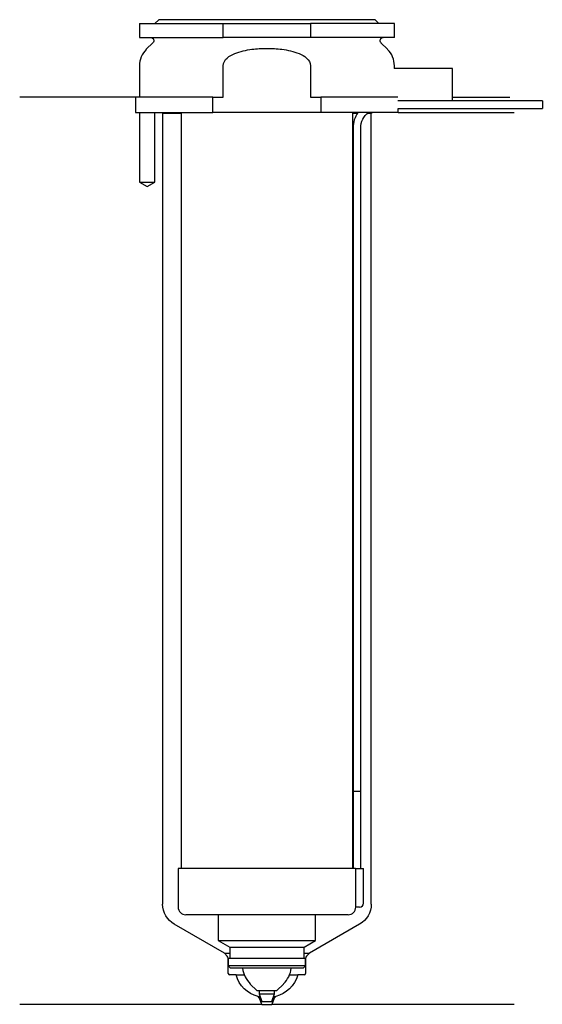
# Model space of a CAD drawing. Header units: inches. Extents: x 26 to 93, y 157 to 284.
import ezdxf

# ---------------------------------------------------------------- set-up
doc = ezdxf.new("R2010")
doc.units = ezdxf.units.IN
for name, color, linetype in [('201', 7, 'Continuous'), ('30', 7, 'Continuous'), ('32', 7, 'Continuous')]:
    doc.layers.add(name, color=color, linetype=linetype)

msp = doc.modelspace()

# ---------------------------------------------------------------- linework, layer by layer
at = {"layer": '201', "color": 113}
for p, q in [((40.53, 274.31), (25.53, 274.31)), ((40.53, 274.31), (40.53, 272.31)), ((81.53, 274.31), (88.96, 274.31)), ((41.03, 272.31), (41.03, 263.31)), ((43.03, 263.31), (43.03, 272.31)), ((43.93, 272.31), (44.03, 272.21)), ((44.03, 272.21), (46.43, 272.21)), ((44.03, 272.21), (44.03, 169.88)), ((68.63, 272.21), (69.24, 272.21)), ((70.55, 272.21), (71.03, 272.21)), ((71.03, 272.21), (71.13, 272.31)), ((71.03, 169.88), (71.03, 272.21)), ((74.53, 272.31), (89.53, 272.31)), ((41.03, 263.31), (42.03, 262.74)), ((42.03, 262.74), (43.03, 263.31)), ((52.02, 163.53), (45.53, 167.28)), ((69.53, 167.28), (63.03, 163.53)), ((52.4, 163.15), (52.02, 163.53)), ((52.02, 163.53), (52.72, 163.53)), ((62.33, 163.53), (63.03, 163.53)), ((63.03, 163.53), (62.65, 163.15)), ((52.52, 160.93), (52.52, 162.87)), ((62.53, 162.87), (62.53, 160.93)), ((53.53, 160.73), (52.72, 160.73)), ((53.53, 160.73), (54.6, 160.73)), ((60.46, 160.73), (61.53, 160.73)), ((62.33, 160.73), (61.53, 160.73)), ((56.88, 156.93), (25.53, 156.93)), ((56.38, 157.93), (56.65, 157.93)), ((56.58, 157.73), (56.38, 157.93)), ((56.88, 156.93), (56.58, 157.73)), ((56.58, 157.73), (56.72, 157.73)), ((56.88, 156.93), (58.18, 156.93)), ((58.47, 157.73), (58.18, 156.93)), ((89.53, 156.93), (58.18, 156.93)), ((58.33, 157.73), (58.47, 157.73)), ((58.4, 157.93), (58.67, 157.93)), ((58.67, 157.93), (58.47, 157.73))]:
    msp.add_line(p, q, dxfattribs=at)
at = {"layer": '201', "color": 113, "extrusion": (0, 0, -1)}
for centre, radius, start, end in [((-47.03, 169.88), 3, -60, 0), ((-68.03, 169.88), 3, 180, 240), ((-57.38, 161.81), 4, 284.3911, 344.4177), ((-57.67, 161.81), 4, 195.5823, 255.6089)]:
    msp.add_arc(centre, radius, start, end, dxfattribs=at)
at = {"layer": '201', "color": 113}
for centre, radius, start, end in [((52.12, 162.87), 0.4, 0, 45), ((62.93, 162.87), 0.4, 135, 180), ((52.72, 160.93), 0.2, 180, 270), ((62.33, 160.93), 0.2, -90, 0)]:
    msp.add_arc(centre, radius, start, end, dxfattribs=at)
at = {"layer": '30', "color": 113}
for p, q in [((43.53, 284.31), (43.03, 283.81)), ((71.53, 284.31), (43.53, 284.31)), ((72.03, 283.81), (71.53, 284.31)), ((41.03, 283.81), (41.03, 282.01)), ((41.03, 283.81), (51.87, 283.81)), ((51.87, 282.01), (51.87, 283.81)), ((51.87, 283.81), (63.18, 283.81)), ((74.03, 283.81), (63.18, 283.81)), ((63.18, 283.81), (63.18, 282.01)), ((74.03, 282.01), (74.03, 283.81)), ((41.03, 282.01), (51.87, 282.01)), ((63.18, 282.01), (51.87, 282.01)), ((74.03, 282.01), (63.18, 282.01)), ((42.76, 281.33), (41.9, 280.48)), ((73.15, 280.48), (72.29, 281.33)), ((41.03, 278.35), (41.03, 274.31)), ((51.87, 274.31), (51.87, 278.35)), ((63.18, 278.35), (63.18, 274.31)), ((74.03, 278.01), (74.03, 278.35)), ((41.03, 275.31), (41.03, 274.31)), ((40.53, 274.31), (40.53, 272.31)), ((50.54, 274.31), (40.53, 274.31)), ((50.54, 272.31), (50.54, 274.31)), ((50.54, 274.31), (51.87, 274.31)), ((63.18, 274.31), (64.51, 274.31)), ((74.48, 274.31), (64.51, 274.31)), ((64.51, 274.31), (64.51, 272.31)), ((74.53, 272.31), (74.53, 272.81)), ((74.53, 272.81), (93.18, 272.81)), ((93.18, 273.81), (81.53, 273.81)), ((93.18, 273.81), (93.18, 272.81)), ((40.53, 272.31), (50.54, 272.31)), ((41.03, 272.31), (41.03, 263.31)), ((43.03, 263.31), (43.03, 272.31)), ((46.43, 272.31), (46.43, 174.51)), ((64.51, 272.31), (50.54, 272.31)), ((74.53, 272.31), (64.51, 272.31)), ((68.63, 174.51), (68.63, 272.31)), ((68.68, 270.31), (68.68, 184.51)), ((69.68, 184.51), (69.68, 270.31)), ((41.03, 263.31), (43.03, 263.31)), ((68.68, 184.51), (69.68, 184.51)), ((68.68, 184.51), (68.68, 174.51)), ((68.68, 184.51), (69.68, 184.51)), ((69.68, 174.51), (69.68, 184.51)), ((69, 174.51), (46.03, 174.51)), ((46.03, 174.51), (46.03, 169.51)), ((69, 174.51), (69, 170.01)), ((69, 174.51), (70.03, 174.51)), ((70.03, 170.01), (70.03, 174.51)), ((69.53, 169.51), (69.02, 169.51)), ((68.03, 168.51), (47.03, 168.51)), ((51.23, 168.51), (51.23, 165.18)), ((63.83, 165.18), (63.83, 168.51)), ((51.23, 165.18), (63.83, 165.18)), ((51.23, 165.18), (52.72, 164.31)), ((62.33, 164.31), (63.83, 165.18)), ((52.72, 164.31), (52.72, 162.91)), ((52.72, 164.31), (62.33, 164.31)), ((62.33, 162.91), (62.33, 164.31)), ((52.52, 162.91), (62.53, 162.91)), ((52.52, 162.91), (52.52, 161.91)), ((62.53, 161.91), (52.52, 161.91)), ((52.52, 161.91), (52.82, 161.61)), ((62.23, 161.61), (62.53, 161.91)), ((62.53, 161.91), (62.53, 162.91)), ((62.23, 161.61), (52.82, 161.61)), ((55.38, 159.56), (56.23, 158.71)), ((58.83, 158.71), (59.68, 159.56)), ((56.23, 158.71), (58.83, 158.71)), ((56.53, 158.71), (56.53, 158.27)), ((56.53, 158.27), (58.53, 158.27)), ((56.53, 158.27), (56.88, 157.31)), ((58.18, 157.31), (58.53, 158.27)), ((58.53, 158.27), (58.53, 158.71)), ((56.88, 157.31), (58.18, 157.31))]:
    msp.add_line(p, q, dxfattribs=at)
at = {"layer": '30', "color": 113, "extrusion": (0, 0, -1)}
for centre, radius, start, end in [((-42.48, 281.61), 0.4, 90, 225), ((-72.58, 281.61), 0.4, -45, 90), ((-72.18, 270.31), 2.5, 0, 53.1295)]:
    msp.add_arc(centre, radius, start, end, dxfattribs=at)
at = {"layer": '30', "color": 113}
for centre, radius, start, end in [((44.03, 278.35), 3, 135, 180), ((71.03, 278.35), 3, 0, 45), ((72.18, 270.31), 3.5, 145.1489, 180), ((47.03, 169.51), 1, 180, 270), ((68.03, 169.51), 1, -90, 0), ((69.53, 170.01), 0.5, -90, 0), ((57.91, 162.1), 3.58, 187.7745, 225), ((57.14, 162.1), 3.58, 315, 352.2255)]:
    msp.add_arc(centre, radius, start, end, dxfattribs=at)
for points, knots in [([(51.87, 278.35), (51.87, 278.74), (52.1, 279.1), (52.67, 279.61), (53.02, 279.79), (54.07, 280.23), (54.83, 280.38), (55.58, 280.48)], [0, 0, 0, 0, 0.25, 0.25, 0.5, 0.5, 1, 1, 1, 1]), ([(55.58, 280.48), (56.22, 280.56), (56.87, 280.6), (57.84, 280.6), (58.17, 280.59), (58.82, 280.55), (59.15, 280.52), (59.47, 280.48)], [0, 0, 0, 0, 0.5, 0.5, 0.75, 0.75, 1, 1, 1, 1]), ([(59.47, 280.48), (60.22, 280.38), (60.98, 280.23), (62.04, 279.79), (62.38, 279.61), (62.95, 279.09), (63.18, 278.74), (63.18, 278.35)], [0, 0, 0, 0, 0.5, 0.5, 0.75, 0.75, 1, 1, 1, 1]), ([(69, 170.01), (69, 169.96), (69, 169.9), (69, 169.8), (69, 169.75), (69, 169.66), (69.01, 169.62), (69.01, 169.56), (69.01, 169.54), (69.02, 169.53), (69.02, 169.52), (69.02, 169.51)], [0, 0, 0, 0, 0.208381, 0.208381, 0.416996, 0.416996, 0.625825, 0.625825, 0.83609, 0.83609, 1, 1, 1, 1])]:
    msp.add_open_spline(points, degree=3, knots=knots, dxfattribs=at)
at = {"layer": '32', "color": 113}
for p, q in [((81.53, 278.01), (73.98, 278.01)), ((81.53, 273.81), (81.53, 278.01)), ((81.53, 273.81), (74.48, 273.81))]:
    msp.add_line(p, q, dxfattribs=at)

doc.saveas('drawing.dxf')
